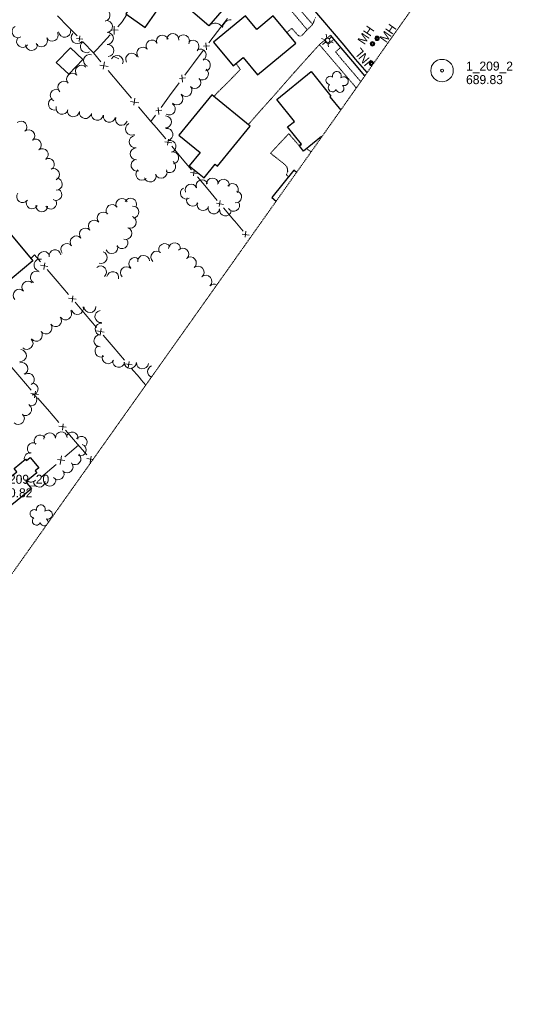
# Model space of a CAD drawing. Extents: x 863487 to 870045, y 569252 to 575761.
# Tile 15 of 66: x 865102 to 865431, y 570644 to 571300. Entities that reach past the tile are written whole.
import ezdxf
from ezdxf.enums import TextEntityAlignment as Align

# ---------------------------------------------------------------- set-up
doc = ezdxf.new("R2010")
doc.units = 0
doc.header["$LTSCALE"] = 0.005
doc.header["$MEASUREMENT"] = 0
doc.linetypes.add('DGN Style 3', pattern=[37.5, 25, -12.5])
doc.linetypes.add('DGN Style 5', pattern=[20, 10, -10])
for name, color, linetype, lineweight in [('E_DRN_Grate', 5, 'Continuous', 15), ('E_DWY', 2, 'DGN Style 3', 15), ('E_LAND_Vegetation', 3, 'Continuous', 15), ('E_MAP_Limits', 3, 'DGN Style 3', 15), ('E_MAP_PassPoints', 40, 'Continuous', 15), ('E_MISCPROP', 30, 'Continuous', 15), ('E_MISCPROP_HvyLine', 241, 'Continuous', 25), ('E_MISCPROP_Railing', 30, 'Continuous', 15), ('E_PATH_Sidewalk', 2, 'DGN Style 5', 15), ('E_RDWY', 21, 'Continuous', 25)]:
    doc.layers.add(name, color=color, linetype=linetype, lineweight=lineweight)
doc.styles.add('Style-IGR_FONT_0', font='IGR_FONT_0.shx')

# ---------------------------------------------------------------- blocks, each defined once
blk = doc.blocks.new('PP')
at = {"layer": 'E_MAP_PassPoints', "color": 40, "linetype": 'Continuous', "lineweight": 0}
for radius in [7.5, 0.96]:
    blk.add_circle((0, 0), radius, dxfattribs=at)
blk = doc.blocks.new('INL_7')
at = {"layer": 'E_MISCPROP_Railing', "color": 40, "linetype": 'Continuous', "lineweight": 0, "style": 'Style-IGR_FONT_0'}
blk.add_text('INL', height=6, rotation=0.00013, dxfattribs=at).set_placement((-5.74, -3.01))
blk = doc.blocks.new('LTP')
at = {"layer": 'E_MISCPROP', "color": 20, "linetype": 'Continuous', "lineweight": 0}
for p, q in [((-1.64, 0.07), (-4.24, 0.14)), ((-0.8, 1.43), (-2, 3.73)), ((0.9, 1.42), (2.27, 3.65)), ((-0.88, -1.42), (-2.24, -3.61)), ((0.76, -1.47), (2, -3.65)), ((1.64, -0.02), (4.16, -0.09))]:
    blk.add_line(p, q, dxfattribs=at)
blk.add_circle((0, 0), 1.64, dxfattribs=at)
blk = doc.blocks.new('MHO_7')
at = {"layer": 'E_DRN_Grate', "color": 20, "linetype": 'Continuous', "lineweight": 0}
for centre, radius in [((0.06, 0.01), 1.5), ((0.07, 0.01), 1.22), ((0.06, 0), 0.968), ((0.03, -0.01), 0.605)]:
    blk.add_circle(centre, radius, dxfattribs=at)
blk = doc.blocks.new('MHT_7')
at = {"layer": 'E_DRN_Grate', "color": 20, "linetype": 'Continuous', "lineweight": 0, "style": 'Style-IGR_FONT_0'}
blk.add_text('MH', height=6, rotation=0.00009, dxfattribs=at).set_placement((-0.08, -3.13), align=Align.CENTER)
blk = doc.blocks.new('MHO_8')
at = {"layer": 'E_DRN_Grate', "color": 20, "linetype": 'Continuous', "lineweight": 0}
for centre, radius in [((0.06, 0.01), 1.5), ((0.07, 0.01), 1.22), ((0.06, 0), 0.968), ((0.03, -0.01), 0.605)]:
    blk.add_circle(centre, radius, dxfattribs=at)
blk = doc.blocks.new('MHT_8')
at = {"layer": 'E_DRN_Grate', "color": 20, "linetype": 'Continuous', "lineweight": 0, "style": 'Style-IGR_FONT_0'}
blk.add_text('MH', height=6, rotation=0.00006, dxfattribs=at).set_placement((-0.08, -3.13), align=Align.CENTER)
blk = doc.blocks.new('TREE')
at = {"layer": 'E_LAND_Vegetation', "color": 93, "linetype": 'Continuous', "lineweight": 0}
for centre, radius, start, end in [((-1.47, 4.28), 2.78, 1.39463, 209.16762), ((-4.47, 0.2), 2.78, 78.07164, 279.08269), ((3.57, 2.42), 2.97, 278.42374, 139.65762), ((-2.01, -4.2), 2.61, 140.77979, 358.71239), ((3.46, -3.43), 2.97, 196.07455, 79.04782)]:
    blk.add_arc(centre, radius, start, end, dxfattribs=at)

msp = doc.modelspace()

# ---------------------------------------------------------------- linework, layer by layer
at = {"layer": 'E_DRN_Grate', "color": 20, "linetype": 'Continuous'}
for centre, radius in [((865336.55, 571271.04), 0.968), ((865336.53, 571271.06), 0.605)]:
    msp.add_circle(centre, radius, dxfattribs=at)
for radius, start, end in [(1.5, 6.13304, 283.64466), (1.22, 347.26909, 302.50862)]:
    msp.add_arc((865336.57, 571271.05), radius, start, end, dxfattribs=at)
at = {"layer": 'E_DWY', "color": 51, "linetype": 'DGN Style 3', "flags": 128}
for points in [[(865299.27, 571301.67), (865297.41, 571296.94), (865293.61, 571293.34), (865290.48, 571289.91), (865290.08, 571289.59), (865289.75, 571289.41), (865289.51, 571289.3), (865288.85, 571289.31), (865288.42, 571289.42), (865287.92, 571289.67), (865287.48, 571289.96), (865283.61, 571294.48), (865280.19, 571291.77)], [(865309.32, 571289.89), (865305.76, 571286.82), (865301.87, 571283.67), (865294.9, 571275.91), (865285.2, 571265.1), (865271.57, 571249.57), (865259.82, 571236.43), (865255.5, 571231.43), (865254.48, 571230.29)], [(865246.38, 571271.02), (865249.22, 571267.09), (865241.25, 571258.8), (865234.1, 571251.76), (865231.62, 571249)], [(865281.31, 571195.7), (865279.92, 571197), (865280.78, 571199.17), (865280.73, 571200.3), (865280.49, 571201.42), (865280.05, 571202.38), (865279.35, 571203.21), (865278.79, 571203.83), (865269.33, 571211.3), (865281.5, 571224.31), (865288.25, 571216.45), (865289.72, 571217.7)], [(865293.52, 571214.43), (865294.07, 571213.79), (865296.29, 571212.29), (865296.43, 571212.25)]]:
    msp.add_lwpolyline(points, dxfattribs=at)
at = {"layer": 'E_LAND_Vegetation', "color": 93, "linetype": 'Continuous'}
msp.add_line((865168.25, 571274.23), (865164.62, 571275.93), dxfattribs=at)
for centre, radius, start, end in [((865158.47, 571303.25), 4.02, 282.1773, 102.16198), ((865160.05, 571295.61), 4.02, 275.9448, 95.92948), ((865225.12, 571300.21), 5.72, 329.54566, 347.40643), ((865232.5, 571292.13), 5.72, 29.54566, 115.31058), ((865243.18, 571294.49), 5.72, 89.54567, 175.31058), ((865101.21, 571292.21), 4.02, 119.12692, 299.1116), ((865123.98, 571289.92), 4.02, 206.74931, 26.73398), ((865132.25, 571292.54), 4.02, 187.28022, 7.26489), ((865140.72, 571288.3), 4.02, 137.4427, 317.42738), ((865160.67, 571287.82), 4.02, 270.31216, 90.29684), ((865204.3, 571286.93), 4.02, 355.60329, 175.58797), ((865104.27, 571285.75), 4.02, 143.65099, 323.63566), ((865110.22, 571283.69), 4.02, 183.07487, 3.05955), ((865116.81, 571286.24), 4.02, 207.61549, 27.60017), ((865146.76, 571282.22), 4.02, 121.74901, 301.73369), ((865190.44, 571282.59), 4.02, 30.89796, 210.88264), ((865197.35, 571285.83), 4.02, 20.85152, 200.83619), ((865211.33, 571286.08), 4.02, 331.55333, 151.538), ((865217.7, 571282.47), 4.02, 312.92298, 132.90765), ((865160.97, 571279.63), 4.02, 274.87709, 94.86176), ((865176.92, 571273.86), 4.02, 28.02878, 208.01346), ((865184.34, 571277.92), 4.02, 39.93569, 219.92037), ((865222.49, 571276.67), 4.02, 300.01453, 119.99921), ((865148.84, 571273.03), 4.02, 71.55351, 251.53819), ((865167.18, 571272.41), 4.02, 334.92765, 154.91233), ((865225.33, 571269.99), 4.02, 281.4003, 101.38498), ((865137.49, 571260.56), 4.02, 42.61333, 222.59801), ((865143.44, 571265.91), 4.02, 41.75435, 221.73903), ((865224, 571264.11), 4.02, 233.38827, 53.37295), ((865131.78, 571255.16), 4.02, 47.19543, 227.1801), ((865218.98, 571258.38), 4.02, 222.85164, 42.83631), ((865126.71, 571249.83), 4.02, 66.04411, 246.02879), ((865213.04, 571253.14), 4.02, 219.98105, 39.96573), ((865125.43, 571243.99), 4.02, 109.94552, 289.93019), ((865207.02, 571247.56), 4.02, 224.93017, 44.91485), ((865130.58, 571241.26), 4.02, 163.94348, 343.92816), ((865138.11, 571239.55), 4.02, 171.97408, 351.95876), ((865146.07, 571238.41), 4.02, 171.76147, 351.74614), ((865201.96, 571240.79), 4.02, 237.42312, 57.4078), ((865103.24, 571228.78), 3.91, 311.74665, 131.73133), ((865154.02, 571237.27), 4.02, 171.85335, 351.83803), ((865162, 571235.85), 4.02, 169.95088, 349.93556), ((865170.09, 571233.87), 4.02, 161.62447, 341.60915), ((865199.4, 571232.11), 4.02, 268.88653, 88.87121), ((865108.45, 571222.95), 3.91, 311.74665, 131.73133), ((865176.86, 571227.42), 4.02, 117.82364, 297.80832), ((865200.35, 571223.75), 4.02, 280.08414, 100.06882), ((865112.86, 571216.8), 3.91, 304.98209, 124.96677), ((865179.29, 571218.98), 4.02, 96.08295, 276.06763), ((865202.39, 571215.78), 4.02, 285.52096, 105.50564), ((865117.37, 571210.39), 3.91, 305.26301, 125.24769), ((865179.96, 571210.82), 4.02, 91.52843, 271.51311), ((865204.18, 571208.19), 4.02, 279.34579, 99.33047), ((865121.45, 571203.96), 3.91, 299.81554, 119.80022), ((865180.52, 571203.34), 4.02, 105.82943, 285.81411), ((865202.16, 571202.45), 4.02, 233.65496, 53.63964), ((865124.9, 571197.16), 3.91, 294.75135, 114.73602), ((865183.73, 571197.33), 4.02, 134.72916, 314.71384), ((865196.48, 571198.66), 4.02, 204.31987, 24.30455), ((865126.78, 571190.67), 3.91, 266.55059, 86.53527), ((865189.19, 571196.12), 4.02, 196.158, 16.14268), ((865223.69, 571189.7), 3.92, 21.85269, 201.83736), ((865230.6, 571190.85), 3.92, 1.62722, 181.6119), ((865237.98, 571190.04), 3.92, 350.98599, 170.97067), ((865126.47, 571183.79), 3.91, 240.16317, 60.14785), ((865213.26, 571184.65), 3.92, 119.90264, 299.88732), ((865216.42, 571186.79), 3.92, 21.85269, 201.83736), ((865244.03, 571187.16), 3.92, 324.45605, 144.44073), ((865246.22, 571182.15), 3.92, 264.52767, 84.51235), ((865104.31, 571182.33), 3.91, 143.40282, 323.3875), ((865110.6, 571178.24), 3.91, 151.59617, 331.58085), ((865123.03, 571177.98), 3.91, 211.56094, 31.54561), ((865170.4, 571177.13), 4, 26.52374, 206.50842), ((865176.18, 571177.36), 4, 335.42157, 155.40625), ((865217.4, 571179.92), 3.92, 154.77954, 334.76421), ((865117.04, 571176.24), 3.91, 176.80485, 356.78953), ((865163.91, 571173.12), 4, 35.88859, 215.87327), ((865177.72, 571172.12), 4, 274.01367, 93.99835), ((865224.32, 571177.01), 3.92, 163.30456, 343.28924), ((865231.59, 571174.83), 3.92, 170.17771, 350.16239), ((865239.31, 571173.49), 3.92, 170.17771, 350.16239), ((865244.81, 571176.53), 3.92, 210.32409, 30.30877), ((865152.07, 571162.72), 4, 41.7137, 221.69837), ((865158, 571168.14), 4, 42.80506, 222.78974), ((865175.97, 571165.36), 4, 247.18832, 67.173), ((865146.07, 571157.46), 4, 41.80589, 221.79057), ((865173.05, 571157.87), 4, 248.41109, 68.39577), ((865139.96, 571152.18), 4, 39.48698, 219.47166), ((865170.38, 571151.74), 4, 212.03369, 32.01837), ((865125.83, 571142.96), 4, 10.98759, 190.97227), ((865133.71, 571147.11), 4, 38.02033, 218.00501), ((865163.65, 571148.39), 4, 200.11923, 20.10391), ((865193.67, 571142.14), 4, 48.77832, 228.763), ((865198.94, 571147.12), 4, 30.52271, 210.50738), ((865205.5, 571147.61), 4, 355.74369, 175.72837), ((865210.95, 571144.03), 4, 318.15143, 138.13611), ((865115.84, 571136.79), 4, 76.31593, 256.30061), ((865118.46, 571141.85), 4, 24.40346, 204.38813), ((865156.6, 571141.89), 4, 250.35465, 70.33933), ((865178.93, 571137.74), 4, 49.18657, 229.17125), ((865184.88, 571139.27), 4, 3.58992, 183.57459), ((865215.96, 571138.2), 4, 309.74209, 129.72677), ((865156.18, 571132.22), 4, 310.22792, 130.2126), ((865173.48, 571131.68), 4, 44.79616, 224.78083), ((865221.07, 571132.03), 4, 310.61321, 130.59788), ((865113.43, 571128.77), 4, 63.16731, 243.15199), ((865164.29, 571128.41), 4, 349.70281, 169.68749), ((865226.34, 571125.97), 4, 311.59519, 131.57987), ((865101.99, 571116.67), 4, 43.42342, 223.4081), ((865107.8, 571122.16), 4, 43.42342, 223.4081), ((865231.81, 571120.06), 4, 63.16342, 133.32554), ((865140.74, 571107.91), 4, 196.57846, 16.56313), ((865149.11, 571109.16), 4, 182.10119, 2.08586), ((865126.17, 571099.77), 4, 217.39214, 37.37682), ((865132.98, 571104.32), 4, 212.1916, 32.17628), ((865156.4, 571102.49), 4, 96.66828, 276.65296), ((865119.81, 571094.95), 4, 216.72433, 36.70901), ((865156.55, 571094.05), 4, 83.97853, 263.96321), ((865107.22, 571084.61), 4, 225.24378, 45.22846), ((865113.41, 571090.07), 4, 218.06759, 38.05227), ((865155.8, 571086.39), 4, 92.42404, 272.40872), ((865156.47, 571079.51), 4, 119.34462, 299.3293), ((865102.79, 571076.51), 4, 265.74384, 85.72852), ((865161.26, 571075.1), 4, 155.52789, 335.51257), ((865103.83, 571067.86), 4, 290.32983, 110.31451), ((865168.26, 571072.65), 4, 170.07029, 350.05497), ((865175.96, 571071.97), 4, 177.05135, 357.03603), ((865184.04, 571071.62), 4, 174.89035, 354.87503), ((865191.49, 571065.83), 4, 109.61359, 248.18915), ((865108.02, 571060.63), 4, 300.46457, 120.44925), ((865110.56, 571054.23), 4, 271.40753, 91.39221), ((865109.75, 571047), 4, 253.91179, 73.89646), ((865106.25, 571040.52), 4, 237.08528, 57.06996), ((865101.42, 571034.65), 4, 226.71299, 46.69766), ((865115.92, 571019.64), 3.9, 36.37702, 216.3617), ((865122.33, 571021.23), 3.9, 4.6615, 184.64618), ((865130.09, 571021.8), 3.9, 3.91042, 183.89509), ((865137.29, 571021.73), 3.9, 347.54222, 167.52689), ((865143.3, 571018.82), 3.9, 321.27128, 141.25595), ((865111.32, 571014.61), 3.9, 59.63859, 239.62326), ((865142.67, 571013.67), 3.9, 252.75765, 72.74233), ((865109.29, 571007.91), 3.9, 79.57437, 193.87343), ((865139.21, 571007.77), 3.9, 229.90938, 49.89406), ((865133.93, 571002.32), 3.9, 224.00498, 43.98966), ((865127.99, 570997.7), 3.9, 216.36114, 36.34582), ((865110.02, 570996.13), 3.9, 226.18198, 318.52162), ((865115.34, 570992.79), 3.9, 178.76668, 358.75136), ((865122.43, 570993.42), 3.9, 195.83419, 15.81886), ((865116.45, 570974.15), 2.97, 332.758, 193.99188), ((865112, 570971.14), 2.78, 55.72889, 263.50188), ((865121.14, 570970.65), 2.97, 250.40882, 133.38209), ((865113.56, 570966.33), 2.78, 132.40591, 333.41695), ((865118.57, 570965.76), 2.61, 195.11405, 311.03152), ((865118.57, 570965.76), 2.61, 338.2848, 53.04666)]:
    msp.add_arc(centre, radius, start, end, dxfattribs=at)
at = {"layer": 'E_MAP_Limits', "color": 73, "linetype": 'DGN Style 3', "flags": 128}
msp.add_lwpolyline([(864852.55, 570585.41), (864970.68, 570752.28), (865055.27, 570872.11), (865115.51, 570957.05), (865208.75, 571088.53), (865318.62, 571243.56), (865378.65, 571328.94)], dxfattribs=at)
at = {"layer": 'E_MISCPROP_HvyLine', "color": 241, "linetype": 'Continuous', "flags": 128}
for points in [[(865216.84, 571322.6), (865203.32, 571334.33), (865216.41, 571349.42), (865228.16, 571339.23), (865231.42, 571342.99), (865252.8, 571324.45), (865228.18, 571296.05), (865208.57, 571313.06)], [(865186.97, 571324.29), (865172.98, 571304.08), (865185.94, 571295.1), (865199.94, 571315.31)], [(865260.2, 571293.7), (865252.77, 571302.74), (865231.45, 571285.22), (865244.43, 571269.42), (865251.23, 571275.01), (865260.64, 571263.57), (865286.14, 571284.52), (865271.18, 571302.72)], [(865126.72, 571271.74), (865136.05, 571281.52), (865144.34, 571273.62), (865135.02, 571263.83)], [(865230.28, 571250.09), (865208.36, 571223.3), (865222.54, 571211.7), (865215.28, 571202.83), (865225.06, 571194.82), (865232.49, 571203.9), (865234.04, 571202.64), (865255.79, 571229.22)], [(865082.38, 571173.91), (865111.05, 571139.58), (865090.42, 571122.35), (865061.74, 571156.67)], [(865084.02, 570985.81), (865100.47, 570999.15), (865098.63, 571001.41), (865106.18, 571007.53), (865106.84, 571006.72), (865109.29, 571008.71), (865115, 571001.67), (865112.69, 570999.8), (865113.73, 570998.52), (865106.34, 570992.53), (865110.21, 570987.75), (865093.48, 570974.19), (865091.77, 570976.3), (865085.57, 570971.27), (865079.79, 570978.41), (865085.97, 570983.41)]]:
    msp.add_lwpolyline(points, close=True, dxfattribs=at)
for points in [[(865303.49, 571222.21), (865303.34, 571222.4), (865291.41, 571212.71), (865288.57, 571216.2), (865290, 571217.36), (865280.68, 571228.83), (865285.22, 571232.52), (865273.47, 571246.99), (865296.39, 571265.6), (865309.61, 571249.33), (865308.91, 571248.76), (865316.06, 571239.96)], [(865286.67, 571198.48), (865284.77, 571200), (865270.12, 571181.83), (865273.14, 571179.4)]]:
    msp.add_lwpolyline(points, dxfattribs=at)
at = {"layer": 'E_MISCPROP_Railing', "color": 40, "linetype": 'Continuous'}
for p, q in [((865167.9, 571293.29), (865163.11, 571293.41)), ((865165.33, 571295.92), (865165.17, 571290.34)), ((865140.12, 571287.58), (865144.45, 571287.21)), ((865142.27, 571289.46), (865141.98, 571285.75)), ((865226.34, 571284.85), (865226.68, 571280.13)), ((865228.72, 571282.85), (865224.68, 571282.54)), ((865158.69, 571272.09), (865157.98, 571267.36)), ((865155.76, 571269.88), (865161.27, 571269.01)), ((865212.73, 571261.45), (865208.69, 571261.08)), ((865210.31, 571263.42), (865210.72, 571258.71)), ((865176.04, 571245.72), (865181.56, 571244.85)), ((865178.98, 571247.93), (865178.26, 571243.19)), ((865196.94, 571239.87), (865192.9, 571239.5)), ((865194.53, 571241.84), (865194.94, 571237.13)), ((865198.97, 571218.88), (865203.64, 571218.14)), ((865201.45, 571220.75), (865200.85, 571216.74)), ((865218.61, 571200.1), (865218.03, 571196.26)), ((865216.16, 571198.4), (865220.83, 571197.67)), ((865235.83, 571179.79), (865235.22, 571175.78)), ((865233.34, 571177.92), (865238.02, 571177.19)), ((865253.01, 571159.31), (865252.4, 571155.3)), ((865250.52, 571157.44), (865255.2, 571156.7)), ((865121.15, 571135.94), (865116.11, 571136.68)), ((865118.49, 571133.9), (865119.1, 571138.22)), ((865139.83, 571114.06), (865134.79, 571114.81)), ((865137.17, 571112.02), (865137.79, 571116.35)), ((865155.86, 571090.15), (865156.47, 571094.47)), ((865158.51, 571092.19), (865153.48, 571092.94)), ((865177.2, 571070.32), (865172.16, 571071.06)), ((865174.54, 571068.28), (865175.15, 571072.6)), ((865114.83, 571050.5), (865109.84, 571051.23)), ((865112.2, 571048.48), (865112.8, 571052.76)), ((865133.37, 571028.88), (865128.38, 571029.61)), ((865130.74, 571026.86), (865131.34, 571031.14)), ((865130.1, 571009.75), (865129.29, 571003.97)), ((865149.29, 571005.24), (865149.89, 571009.52)), ((865132.46, 571006.72), (865127.51, 571007.39)), ((865151.19, 571007.37), (865146.93, 571008))]:
    msp.add_line(p, q, dxfattribs=at)
at = {"layer": 'E_MISCPROP_Railing', "color": 40, "linetype": 'Continuous', "flags": 128}
for points in [[(865173.66, 571303.6), (865170.59, 571298.7), (865167.67, 571295.55)], [(865127.49, 571302.85), (865134.42, 571295.69)], [(865240.62, 571301.04), (865234.09, 571292.37)], [(865134.42, 571295.69), (865140.51, 571289.38)], [(865234.09, 571292.37), (865228.34, 571284.73)], [(865144.54, 571285.22), (865151.47, 571278.05)], [(865162.61, 571290.08), (865153.9, 571280.67)], [(865153.9, 571280.67), (865151.47, 571278.05), (865156.42, 571272.15)], [(865224.54, 571279.69), (865218.01, 571271.01)], [(865218.01, 571271.01), (865215.36, 571267.5), (865212.32, 571263.33)], [(865161.21, 571266.44), (865169.46, 571256.62)], [(865208.59, 571258.24), (865202.18, 571249.47)], [(865332.62, 571263.47), (865332.45, 571263.33), (865332.49, 571263.28)], [(865169.46, 571256.62), (865176.71, 571247.99)], [(865202.18, 571249.47), (865196.53, 571241.75)], [(865181.5, 571242.28), (865189.74, 571232.46)], [(865192.81, 571236.66), (865189.74, 571232.46), (865193.39, 571228.12)], [(865193.39, 571228.12), (865199.53, 571220.8)], [(865203.59, 571215.96), (865210.57, 571207.64)], [(865210.57, 571207.64), (865216.72, 571200.32)], [(865220.78, 571195.49), (865227.76, 571187.17)], [(865227.76, 571187.17), (865233.91, 571179.85)], [(865237.97, 571175.01), (865244.95, 571166.69)], [(865244.95, 571166.69), (865245.48, 571166.06), (865251.09, 571159.36)], [(865255.15, 571154.52), (865255.34, 571154.28)], [(865116.15, 571139.03), (865112.29, 571143.53), (865109.64, 571141.27)], [(865127.24, 571126.04), (865120.56, 571133.86)], [(865134.83, 571117.15), (865127.24, 571126.04)], [(865145.92, 571104.17), (865139.24, 571111.99)], [(865153.51, 571095.28), (865145.92, 571104.17)], [(865164.6, 571082.3), (865157.93, 571090.11)], [(865172.2, 571073.41), (865164.6, 571082.3)], [(865102.33, 571062.34), (865095.71, 571070.06)], [(865183.29, 571060.42), (865182.05, 571061.87), (865176.61, 571068.24)], [(865109.87, 571053.55), (865102.33, 571062.34)], [(865186.3, 571056.89), (865183.29, 571060.42)], [(865120.88, 571040.72), (865114.25, 571048.45)], [(865128.41, 571031.93), (865120.88, 571040.72)], [(865139.42, 571019.1), (865132.79, 571026.83)], [(865141.39, 571016.81), (865132.49, 571009.09)], [(865146.96, 571010.32), (865139.42, 571019.1)], [(865126.6, 571003.99), (865116.49, 570995.22)]]:
    msp.add_lwpolyline(points, dxfattribs=at)
at = {"layer": 'E_PATH_Sidewalk', "color": 51, "linetype": 'DGN Style 5', "flags": 128}
for points in [[(865235.63, 571370.2), (865246.92, 571356.53), (865265.16, 571335.1), (865279.39, 571318.29), (865293.28, 571301.8), (865297.46, 571297.05)], [(865293.76, 571293.48), (865277.3, 571313.16), (865253.45, 571341.71), (865234, 571364.56), (865226.14, 571357.68), (865225.67, 571350.27), (865225.94, 571347.2), (865222.85, 571343.83)], [(865305.68, 571286.76), (865307.99, 571283.88), (865311.61, 571287.21)], [(865326.45, 571254.7), (865323.1, 571258.73), (865301.85, 571283.64)], [(865316.19, 571281.85), (865312.69, 571278.81), (865317.05, 571273.46), (865329.45, 571258.96)]]:
    msp.add_lwpolyline(points, dxfattribs=at)
at = {"layer": 'E_RDWY', "color": 21, "linetype": 'Continuous', "flags": 128}
for points in [[(865333.68, 571264.97), (865326.04, 571274.01), (865318.33, 571283.19), (865296.31, 571308.98)], [(865332.19, 571262.86), (865324.13, 571272.4), (865316.43, 571281.57), (865309.32, 571289.89)]]:
    msp.add_lwpolyline(points, dxfattribs=at)

# ---------------------------------------------------------------- block references
at = {"layer": 'E_DRN_Grate', "color": 20, "linetype": 'Continuous', "rotation": 54.82210337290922}
for name, p in [('MHT_7', (865347.52, 571291.36)), ('MHO_7', (865340.28, 571287.77))]:
    msp.add_blockref(name, p, dxfattribs=at)
at = {"layer": 'E_DRN_Grate', "color": 20, "linetype": 'Continuous', "xscale": 0.999998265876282, "yscale": 0.999998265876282, "zscale": 0.999998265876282, "rotation": 55.9238056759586}
for name, p in [('MHT_8', (865332.81, 571290.11)), ('MHO_8', (865337.18, 571284.12))]:
    msp.add_blockref(name, p, dxfattribs=at)
at = {"layer": 'E_LAND_Vegetation', "color": 93, "linetype": 'Continuous', "rotation": 54.33422831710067}
msp.add_blockref('TREE', (865313.37, 571258.44), dxfattribs=at)
at = {"layer": 'E_MAP_PassPoints', "color": 40, "linetype": 'Continuous'}
msp.add_blockref('PP', (865383.56, 571266.3), dxfattribs=at)
msp.add_blockref('PP', (865383.56, 571266.3), dxfattribs=at)
at = {"layer": 'E_MISCPROP', "color": 20, "linetype": 'Continuous', "rotation": 41.06808597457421}
msp.add_blockref('LTP', (865307.18, 571286.3), dxfattribs=at)
at = {"layer": 'E_MISCPROP_Railing', "color": 40, "linetype": 'Continuous', "rotation": 130.1746133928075}
msp.add_blockref('INL_7', (865331.17, 571274.96), dxfattribs=at)

# ---------------------------------------------------------------- texts
at = {"layer": 'E_MAP_PassPoints', "color": 40, "linetype": 'Continuous', "style": 'Style-IGR_FONT_0'}
for s, p in [('1_209_2', (865399.56, 571266.3)), ('1_209_2', (865399.56, 571266.3)), ('689.83', (865399.56, 571257.3)), ('689.83', (865399.56, 571257.3)), ('1_209_20', (865086.26, 570991.13)), ('700.82', (865086.26, 570982.13))]:
    msp.add_text(s, height=6, dxfattribs=at).set_placement(p)

doc.saveas('drawing.dxf')
